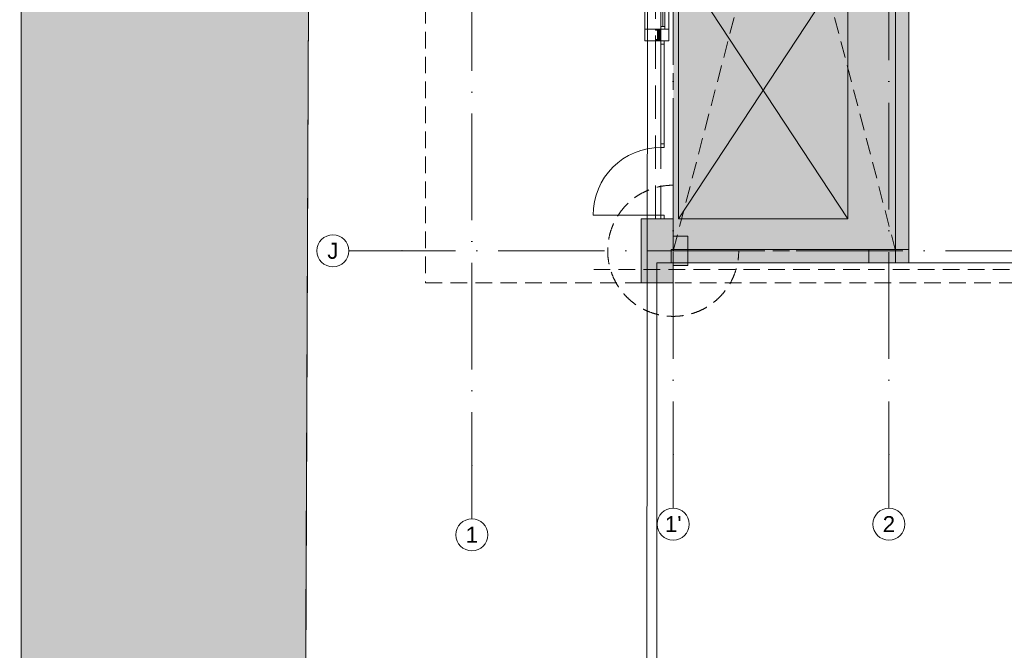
# Model space of a CAD drawing. Header units: millimetres. Extents: x -287545 to 1001608, y -673832 to 307178.
# Tile 5 of 64: x -4390 to 14097, y -83694 to -71866. Entities that reach past the tile are written whole.
import ezdxf
from ezdxf.enums import TextEntityAlignment as Align

# ---------------------------------------------------------------- set-up
doc = ezdxf.new("R2010")
doc.units = ezdxf.units.MM
doc.header["$MEASUREMENT"] = 0
for name, pattern in [('B0701', [468.239987, 311.999989, -156.239998]), ('B0703', [937.400007, 625, -312.400007]), ('v1', [2800, 1000, -400, 0, -400, 1000, 0])]:
    doc.linetypes.add(name, pattern=pattern)
for name, color, linetype in [('0 2D arcering', 7, 'Continuous'), ('00 Context', 7, 'Continuous'), ('21 Buitenwanden', 7, 'Continuous'), ('21 Buitenwanden Deuren', 7, 'Continuous'), ('21 Buitenwanden Doorsnede-arcering', 7, 'Continuous'), ('21 Buitenwanden Ramen', 7, 'Continuous'), ('28 Draagconstructies - Kolommen GVL', 7, 'Continuous'), ('28 Draagconstructies - Kolommen GVL Doorsnede-arcering', 7, 'Continuous'), ('28 Draagconstructies - Kolommen INT', 7, 'Continuous'), ('28 Draagconstructies - Kolommen INT Doorsnede-arcering', 7, 'Continuous'), ('41 Buitenwandafw', 7, 'Continuous'), ('41 Buitenwandafw Doorsnede-arcering', 7, 'Continuous'), ('90 Terrein omgeving', 7, 'Continuous'), ('90 Terrein omgeving Afdek-arcering', 7, 'Continuous'), ('A Stramien', 7, 'Continuous')]:
    doc.layers.add(name, color=color, linetype=linetype)
doc.styles.add('GENERATED_STYLE_4', font='arial.ttf')

# ---------------------------------------------------------------- blocks, each defined once
blk = doc.blocks.new('Slab_1_1', base_point=(656, -159592))
at = {"layer": '90 Terrein omgeving', "color": 253, "linetype": 'Continuous', "lineweight": 0, "true_color": 0x99a3a6, "flags": 128}
blk.add_lwpolyline([(215411, -245578, -0.147242), (192240, -262363), (150438, -281295), (123239, -288021), (89739, -297362, 0.085668), (68613, -308242), (48941, -322736, -0.136621), (37520, -326182), (4914, -326079), (4011, -228029), (3943, -216214), (631, -165388), (656, -159592), (945, -92323), (1110, -53759), (930, -3300, -0.302026), (8060, 6063), (34686, 13498, 0.321068), (40546, 23827), (38429, 60773, -0.099043), (40922, 76048)], format="xyb", dxfattribs=at)
blk.add_lwpolyline([(44725, -3850), (10025, -3850), (10025, -7810), (4250, -7810), (4250, -24810), (7443, -24810), (7382, -84300)], dxfattribs=at)
blk = doc.blocks.new('Morph_1_1')
at = {"layer": '00 Context', "color": 2, "linetype": 'Continuous', "lineweight": 0, "flags": 128}
for points in [[(7570, -84300), (7570, -76425)], [(7570, -76425), (27780, -76425)]]:
    blk.add_lwpolyline(points, dxfattribs=at)
blk = doc.blocks.new('Mesh_12_1', base_point=(-4362, -153631))
at = {"layer": '90 Terrein omgeving Afdek-arcering', "linetype": 'Continuous', "lineweight": 0, "true_color": 0xb9d3a7}
blk.add_hatch(color=9, dxfattribs=at).paths.add_polyline_path([(-4362, -153631, 0.421875), (656, -159592), (1072, -62725), (1110, -53759), (1090, -48140, 0.370425), (-4362, -53592), (-4362, -62725)])
at = {"layer": '90 Terrein omgeving', "color": 252, "linetype": 'Continuous', "lineweight": 0, "true_color": 0x969696, "flags": 128}
blk.add_lwpolyline([(-4362, -153631, 0.421875), (656, -159592), (1072, -62725), (1110, -53759), (1090, -48140, 0.370425), (-4362, -53592), (-4362, -62725)], format="xyb", close=True, dxfattribs=at)
blk = doc.blocks.new('Slab_2_1', base_point=(-287545, -189663))
at = {"layer": '90 Terrein omgeving', "color": 253, "linetype": 'Continuous', "lineweight": 0, "true_color": 0x99a3a6, "flags": 128}
blk.add_lwpolyline([(-316, -214370), (-4362, -176953), (-4362, -170381, -0.421676), (631, -165388), (656, -159592, -0.421875), (-4362, -153631), (-4362, -62725), (-4362, -53592, -0.370425), (1090, -48140), (1070, -42522, -0.376698), (-4362, -37214), (-4362, 41, -0.148038), (-1851, 9411), (15201, 38947, 0.221308), (17724, 51556), (17229, 52902, 0.034784), (24222, 66716, 0.076805)], format="xyb", dxfattribs=at)
blk = doc.blocks.new('Wall_23_1', base_point=(11555, -76300))
at = {"layer": '21 Buitenwanden Doorsnede-arcering', "linetype": 'Continuous', "lineweight": 0}
blk.add_hatch(color=251, dxfattribs=at).paths.add_polyline_path([(11555, -76175), (7840, -76175), (7840, -76425), (11555, -76425)])
at = {"layer": '21 Buitenwanden', "color": 1, "linetype": 'Continuous', "lineweight": 0, "flags": 128}
for points in [[(11555, -76175), (7840, -76175)], [(7840, -76175), (7840, -76425)], [(11555, -76425), (11555, -76175)], [(7840, -76425), (11555, -76425)]]:
    blk.add_lwpolyline(points, dxfattribs=at)
blk = doc.blocks.new('Wall_65_1', base_point=(12305, -76425))
at = {"layer": '21 Buitenwanden Doorsnede-arcering', "linetype": 'Continuous', "lineweight": 0}
blk.add_hatch(color=251, dxfattribs=at).paths.add_polyline_path([(12305, -76425), (12305, -59775), (12055, -59775), (12055, -76425)])
at = {"layer": '21 Buitenwanden', "color": 1, "linetype": 'Continuous', "lineweight": 0, "flags": 128}
for points in [[(12305, -59775), (12055, -59775)], [(12055, -59775), (12055, -76425)], [(12305, -76425), (12305, -59775)], [(12055, -76425), (12305, -76425)]]:
    blk.add_lwpolyline(points, dxfattribs=at)
blk = doc.blocks.new('Simple Window Opening')
at = {"layer": '21 Buitenwanden Ramen', "color": 9, "linetype": 'Continuous', "lineweight": 0}
for p, q in [((-110, 300), (-110, 200)), ((-110, 300), (110, 300)), ((-110, 200), (-110, -150)), ((110, 300), (110, 200)), ((110, 200), (110, -150)), ((-110, -150), (110, -150))]:
    blk.add_line(p, q, dxfattribs=at)
blk = doc.blocks.new('R1 27_2')
at = {"layer": '21 Buitenwanden Ramen', "color": 9, "linetype": 'Continuous', "lineweight": 0}
for p, q in [((-1670, 300), (1670, 300)), ((-1670, 300), (-1670, 200)), ((-1670, 200), (-1670, 0)), ((1670, 300), (1670, 200)), ((1670, 200), (1670, 0)), ((-1670, 0), (-1670, -72)), ((-1670, 0), (-1670, -72)), ((1670, 0), (1670, -72)), ((1670, 0), (1670, -72)), ((-1670, -72), (-1670, -150)), ((-1670, -150), (1670, -150)), ((1670, -72), (1670, -150))]:
    blk.add_line(p, q, dxfattribs=at)
at = {"layer": '21 Buitenwanden Ramen', "color": 1, "linetype": 'Continuous', "lineweight": 0}
for p, q in [((-1670, 0), (-1622, 0)), ((-1622, 0), (-1622, -72)), ((1622, -72), (1622, 0)), ((1622, 0), (1670, 0)), ((-1622, -72), (-1670, -72)), ((1670, -72), (1622, -72))]:
    blk.add_line(p, q, dxfattribs=at)
at = {"layer": '21 Buitenwanden Ramen', "color": 2, "linetype": 'Continuous', "lineweight": 0}
for p, q in [((-1622, 0), (1622, 0)), ((-1622, -36), (1622, -36)), ((1622, -72), (-1622, -72))]:
    blk.add_line(p, q, dxfattribs=at)
blk = doc.blocks.new('D1 bl zl1-b 27_3')
at = {"layer": '21 Buitenwanden Deuren', "color": 1, "linetype": 'Continuous', "lineweight": 0}
for p, q in [((1605, 0), (1605, 1275)), ((-1605, 0), (-1670, 0)), ((-1670, 0), (-1670, -60)), ((-1605, -60), (-1605, 0)), ((330, 0), (265, 0)), ((265, 0), (265, -60)), ((330, -60), (330, 0)), ((1670, 0), (1605, 0)), ((1605, 0), (1605, -60)), ((1670, -60), (1670, 0)), ((-1670, -60), (-1605, -60)), ((265, -60), (330, -60)), ((1605, -60), (1670, -60))]:
    blk.add_line(p, q, dxfattribs=at)
at = {"layer": '21 Buitenwanden Deuren', "color": 9, "linetype": 'Continuous', "lineweight": 0}
for p, q in [((-1670, 300), (-1670, 200)), ((-1670, 200), (-1670, 0)), ((1670, 300), (1670, 200)), ((1670, 200), (1670, 0)), ((-1670, 0), (-1670, -60)), ((-1670, 0), (-1670, -60)), ((1670, 0), (1670, -60)), ((1670, 0), (1670, -60)), ((-1670, -60), (-1670, -150)), ((1670, -60), (1670, -150))]:
    blk.add_line(p, q, dxfattribs=at)
at = {"layer": '21 Buitenwanden Deuren', "color": 1, "linetype": 'Continuous', "lineweight": 0, "flags": 128}
blk.add_lwpolyline([(-1605, -60), (265, -60), (265, 0), (-1605, 0)], close=True, dxfattribs=at)
at = {"layer": '21 Buitenwanden Deuren', "color": 9, "linetype": 'Continuous', "lineweight": 0}
blk.add_arc((1605, 0), 1275, 90, 180, dxfattribs=at)
blk = doc.blocks.new('Wall_79_1', base_point=(7800, -75600))
at = {"layer": '21 Buitenwanden', "color": 9, "linetype": 'Continuous', "lineweight": 0}
for p, q in [((7350, -68700), (7450, -68700)), ((7450, -68700), (7650, -68700)), ((7650, -68700), (7722, -68700)), ((7722, -68700), (7800, -68700)), ((7350, -75600), (7450, -75600)), ((7450, -75600), (7650, -75600)), ((7650, -75600), (7710, -75600)), ((7710, -75600), (7800, -75600))]:
    blk.add_line(p, q, dxfattribs=at)
at = {"layer": '21 Buitenwanden Deuren', "color": 252, "linetype": 'Continuous', "lineweight": 0, "true_color": 0x969696, "xscale": -1, "zscale": 1000, "rotation": 89.99999999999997}
blk.add_blockref('D1 bl zl1-b 27_3', (7650, -73930), dxfattribs=at)
at = {"layer": '21 Buitenwanden Ramen', "color": 1, "linetype": 'Continuous', "lineweight": 0, "xscale": -1, "zscale": 1000, "rotation": 89.99999999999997}
blk.add_blockref('R1 27_2', (7650, -70370), dxfattribs=at)
at = {"layer": '21 Buitenwanden Ramen', "color": 1, "linetype": 'Continuous', "lineweight": 0, "zscale": 1000, "rotation": 89.99999999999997}
blk.add_blockref('Simple Window Opening', (7650, -72150), dxfattribs=at)
blk = doc.blocks.new('Column_10_1', base_point=(7650, -72150))
at = {"layer": '41 Buitenwandafw Doorsnede-arcering', "linetype": 'Continuous', "lineweight": 0, "true_color": 0x323232}
for points in [[(7650, -72040), (7550, -72045), (7550, -72063), (7587, -72068), (7587, -72232), (7550, -72237), (7550, -72255), (7650, -72260), (7650, -72258), (7552, -72253), (7552, -72239), (7589, -72234), (7589, -72066), (7552, -72061), (7552, -72047), (7650, -72042)], [(7552, -72253), (7650, -72258), (7650, -72042), (7552, -72047), (7552, -72061), (7589, -72066), (7589, -72234), (7552, -72239)]]:
    blk.add_hatch(color=250, dxfattribs=at).paths.add_polyline_path(points)
at = {"layer": '41 Buitenwandafw', "color": 2, "linetype": 'Continuous', "lineweight": 0, "flags": 128}
for points in [[(7650, -72042), (7650, -72040), (7550, -72045), (7550, -72063), (7587, -72068), (7587, -72232), (7550, -72237), (7550, -72255), (7650, -72260), (7650, -72258)], [(7650, -72258), (7650, -72042)]]:
    blk.add_lwpolyline(points, dxfattribs=at)
blk = doc.blocks.new('Column_11_1', base_point=(7650, -72150))
at = {"layer": '41 Buitenwandafw Doorsnede-arcering', "linetype": 'Continuous', "lineweight": 0, "true_color": 0x323232}
for points in [[(7650, -72040), (7550, -72045), (7550, -72063), (7587, -72068), (7587, -72232), (7550, -72237), (7550, -72255), (7650, -72260), (7650, -72258), (7552, -72253), (7552, -72239), (7589, -72234), (7589, -72066), (7552, -72061), (7552, -72047), (7650, -72042)], [(7552, -72253), (7650, -72258), (7650, -72042), (7552, -72047), (7552, -72061), (7589, -72066), (7589, -72234), (7552, -72239)]]:
    blk.add_hatch(color=250, dxfattribs=at).paths.add_polyline_path(points)
at = {"layer": '41 Buitenwandafw', "color": 2, "linetype": 'Continuous', "lineweight": 0, "flags": 128}
for points in [[(7650, -72042), (7650, -72040), (7550, -72045), (7550, -72063), (7587, -72068), (7587, -72232), (7550, -72237), (7550, -72255), (7650, -72260), (7650, -72258)], [(7650, -72258), (7650, -72042)]]:
    blk.add_lwpolyline(points, dxfattribs=at)
blk = doc.blocks.new('Beam_15_1', base_point=(7650, -75600))
at = {"layer": '41 Buitenwandafw', "color": 9, "linetype": 'B0703', "lineweight": 0}
for p, q in [((7550, -75600), (7550, -68700)), ((7650, -68700), (7550, -68700)), ((7650, -75600), (7650, -68700)), ((7650, -75600), (7550, -75600))]:
    blk.add_line(p, q, dxfattribs=at)
blk = doc.blocks.new('Wall_180_1', base_point=(7880, -76150))
at = {"layer": '21 Buitenwanden', "color": 9, "linetype": 'B0701', "lineweight": 0, "flags": 128}
for points in [[(7880, -76194), (7880, -74970)], [(7886, -76200), (9110, -76200)]]:
    blk.add_lwpolyline(points, dxfattribs=at)
at = {"layer": '21 Buitenwanden', "color": 9, "linetype": 'B0701', "lineweight": 0}
for radius in [1230, 5.55]:
    blk.add_arc((7880, -76200), radius, 90, 0, dxfattribs=at)
blk = doc.blocks.new('Column_61_1', base_point=(11930, -76300))
at = {"layer": '28 Draagconstructies - Kolommen INT Doorsnede-arcering', "linetype": 'Continuous', "lineweight": 0, "true_color": 0x323232}
blk.add_hatch(color=250, dxfattribs=at).paths.add_polyline_path([(11555, -76425), (12305, -76425), (12305, -76175), (11555, -76175)])
at = {"layer": '28 Draagconstructies - Kolommen INT', "color": 5, "linetype": 'Continuous', "lineweight": 0, "flags": 128}
blk.add_lwpolyline([(11555, -76425), (12305, -76425), (12305, -76175), (11555, -76175)], close=True, dxfattribs=at)
blk = doc.blocks.new('Column_125_1', base_point=(7880, -76200))
at = {"layer": '28 Draagconstructies - Kolommen GVL Doorsnede-arcering', "linetype": 'Continuous', "lineweight": 0, "true_color": 0x323232}
for points in [[(7275, -76800), (7880, -76800), (7880, -76700), (7380, -76700), (7380, -75700), (7880, -75700), (7880, -75600), (7275, -75600)], [(7380, -75700), (7380, -76700), (7880, -76700), (7880, -76475), (7605, -76475), (7605, -75925), (7880, -75925), (7880, -75700)], [(7605, -76475), (7880, -76475), (8155, -76475), (8155, -75925), (7880, -75925), (7605, -75925)]]:
    blk.add_hatch(color=250, dxfattribs=at).paths.add_polyline_path(points)
at = {"layer": '28 Draagconstructies - Kolommen GVL', "color": 2, "linetype": 'Continuous', "lineweight": 0, "flags": 128}
for points in [[(7880, -75700), (7880, -75600), (7275, -75600), (7275, -76800), (7880, -76800), (7880, -76700)], [(7880, -75925), (7880, -75700)], [(7880, -76475), (8155, -76475), (8155, -75925), (7880, -75925)], [(7880, -76700), (7880, -76475)]]:
    blk.add_lwpolyline(points, dxfattribs=at)
blk = doc.blocks.new('Standard grid marker')
at = {"layer": 'A Stramien', "color": 9, "linetype": 'v1', "lineweight": 0, "true_color": 0xc8c8c8}
for q in [(0, 0), (77736, 0)]:
    blk.add_line((1000, 0), q, dxfattribs=at)
at = {"layer": 'A Stramien', "color": 252, "linetype": 'Continuous', "lineweight": 0, "true_color": 0x969696, "flags": 128}
blk.add_lwpolyline([(0, 0, 1), (-600, 0, 1)], format="xyb", close=True, dxfattribs=at)
at = {"layer": 'A Stramien', "color": 9, "linetype": 'v1', "lineweight": 0, "true_color": 0xc8c8c8}
blk.add_point((1000, 0), dxfattribs=at)
blk.add_point((1000, 0), dxfattribs=at)
at = {"layer": 'A Stramien', "color": 252, "lineweight": 0, "true_color": 0x969696, "style": 'GENERATED_STYLE_4'}
blk.add_attdef('AC_MarkerText_1', text='', height=300, dxfattribs=at).set_placement((-300, 150), align=Align.TOP_CENTER)
blk = doc.blocks.new('Standard grid marker_4')
at = {"layer": 'A Stramien', "color": 9, "linetype": 'v1', "lineweight": 0, "true_color": 0xc8c8c8}
for q in [(0, 0), (53827, 0)]:
    blk.add_line((1000, 0), q, dxfattribs=at)
at = {"layer": 'A Stramien', "color": 252, "linetype": 'Continuous', "lineweight": 0, "true_color": 0x969696, "flags": 128}
blk.add_lwpolyline([(0, 0, 1), (-600, 0, 1)], format="xyb", close=True, dxfattribs=at)
at = {"layer": 'A Stramien', "color": 9, "linetype": 'v1', "lineweight": 0, "true_color": 0xc8c8c8}
blk.add_point((1000, 0), dxfattribs=at)
blk.add_point((1000, 0), dxfattribs=at)
at = {"layer": 'A Stramien', "color": 252, "lineweight": 0, "true_color": 0x969696, "style": 'GENERATED_STYLE_4'}
blk.add_attdef('AC_MarkerText_1', text='', height=300, rotation=270, dxfattribs=at).set_placement((-81, -69), align=Align.TOP_CENTER)
blk = doc.blocks.new('Standard grid marker_9')
at = {"layer": 'A Stramien', "color": 9, "linetype": 'v1', "lineweight": 0, "true_color": 0xc8c8c8}
for q in [(0, 0), (78292, 0)]:
    blk.add_line((1000, 0), q, dxfattribs=at)
at = {"layer": 'A Stramien', "color": 252, "linetype": 'Continuous', "lineweight": 0, "true_color": 0x969696, "flags": 128}
blk.add_lwpolyline([(0, 0, 1), (-600, 0, 1)], format="xyb", close=True, dxfattribs=at)
at = {"layer": 'A Stramien', "color": 9, "linetype": 'v1', "lineweight": 0, "true_color": 0xc8c8c8}
blk.add_point((1000, 0), dxfattribs=at)
blk.add_point((1000, 0), dxfattribs=at)
at = {"layer": 'A Stramien', "color": 252, "lineweight": 0, "true_color": 0x969696, "style": 'GENERATED_STYLE_4'}
for tag, p in [('AC_MarkerText_1_0', (-81, -69)), ('AC_MarkerText_1_1', (79810, -69))]:
    blk.add_attdef(tag, text='', height=300, rotation=270, dxfattribs=at).set_placement(p, align=Align.TOP_CENTER)
blk = doc.blocks.new('Kruis symbool 27')
at = {"layer": '0 2D arcering', "linetype": 'Continuous', "lineweight": 0, "true_color": 0x7f7f7f}
blk.add_hatch(color=8, dxfattribs=at).paths.add_polyline_path([(0, 0), (4825, 0), (4825, 3178), (0, 3178)])
at = {"color": 9, "linetype": 'Continuous', "lineweight": 0}
for p, q in [((4825, 3178), (0, 3178)), ((0, 3178), (0, 0)), ((0, 0), (4825, 3178)), ((4825, 0), (0, 3178)), ((4825, 0), (4825, 3178)), ((0, 0), (4825, 0))]:
    blk.add_line(p, q, dxfattribs=at)
blk = doc.blocks.new('Kruis symbool 27_3')
at = {"layer": '0 2D arcering', "linetype": 'Continuous', "lineweight": 0, "true_color": 0x3f3f3f}
blk.add_hatch(color=250, dxfattribs=at).paths.add_polyline_path([(0, 0), (4175, 0), (4175, 15975), (0, 15975)])
at = {"color": 9, "linetype": 'B0701', "lineweight": 0}
for p, q in [((4175, 15975), (0, 15975)), ((0, 15975), (0, 0)), ((0, 0), (4175, 15975)), ((4175, 0), (0, 15975)), ((4175, 0), (4175, 15975)), ((0, 0), (4175, 0))]:
    blk.add_line(p, q, dxfattribs=at)

msp = doc.modelspace()

# ---------------------------------------------------------------- linework, layer by layer
at = {"color": 1, "linetype": 'B0701', "lineweight": 0}
msp.add_line((74125.7, -76550), (6382.1, -76550), dxfattribs=at)
at = {"color": 4, "linetype": 'B0701', "lineweight": 0}
msp.add_lwpolyline([(53030, -35100), (3230, -35100), (3230, -76800), (53030, -76800)], close=True, dxfattribs=at)

# ---------------------------------------------------------------- block references
at = {"color": 1, "linetype": 'B0701', "lineweight": 0, "zscale": 1000}
msp.add_blockref('Kruis symbool 27_3', (7880.4, -76200), dxfattribs=at)
at = {"color": 1, "linetype": 'Continuous', "lineweight": 0, "zscale": 1000, "rotation": 90}
msp.add_blockref('Kruis symbool 27', (11158.3, -75600), dxfattribs=at)
at = {"layer": '00 Context', "linetype": 'Continuous', "lineweight": 0}
msp.add_blockref('Morph_1_1', (0, 0), dxfattribs=at)
at = {"layer": '21 Buitenwanden', "color": 1, "lineweight": 0}
for name, p in [('Wall_65_1', (12305, -76425)), ('Wall_79_1', (7800, -75600)), ('Wall_180_1', (7880, -76150)), ('Wall_23_1', (11555, -76300))]:
    msp.add_blockref(name, p, dxfattribs=at)
at = {"layer": '28 Draagconstructies - Kolommen GVL', "color": 3, "lineweight": 0}
msp.add_blockref('Column_125_1', (7880.5, -76200), dxfattribs=at)
at = {"layer": '28 Draagconstructies - Kolommen INT', "color": 5, "lineweight": 0}
msp.add_blockref('Column_61_1', (11930, -76300), dxfattribs=at)
at = {"layer": '41 Buitenwandafw', "color": 9, "lineweight": 0}
msp.add_blockref('Beam_15_1', (7650, -75600), dxfattribs=at)
at = {"layer": '41 Buitenwandafw', "color": 3, "lineweight": 0}
for name in ['Column_10_1', 'Column_11_1']:
    msp.add_blockref(name, (7650, -72150), dxfattribs=at)
at = {"layer": '90 Terrein omgeving', "color": 253, "linetype": 'Continuous', "lineweight": 0, "true_color": 0x99a3a6}
for name, p in [('Slab_2_1', (-287544.7, -189663.2)), ('Slab_1_1', (655.9, -159592.5))]:
    msp.add_blockref(name, p, dxfattribs=at)
at = {"layer": '90 Terrein omgeving', "color": 252, "lineweight": 0, "true_color": 0x969696}
msp.add_blockref('Mesh_12_1', (-4362.2, -153630.6), dxfattribs=at)
at = {"layer": 'A Stramien', "color": 1, "linetype": 'Continuous', "lineweight": 0}
ref = msp.add_blockref('Standard grid marker_9', (4100, -81227.3), dxfattribs=dict(at, zscale=1000, rotation=90))
ref.add_attrib('AC_MarkerText_1', '1', dxfattribs={"color": 252, "lineweight": 0, "true_color": 0x969696, "height": 300, "rotation": 360, "style": 'GENERATED_STYLE_4'}).set_placement((4100, -81377.3), align=Align.TOP_CENTER)
ref = msp.add_blockref('Standard grid marker_4', (7880, -81027.3), dxfattribs=dict(at, zscale=1000, rotation=90))
ref.add_attrib('AC_MarkerText_1', "1'", dxfattribs={"color": 252, "lineweight": 0, "true_color": 0x969696, "height": 300, "rotation": 360, "style": 'GENERATED_STYLE_4'}).set_placement((7880, -81177.3), align=Align.TOP_CENTER)
ref = msp.add_blockref('Standard grid marker_4', (11930, -81027.3), dxfattribs=dict(at, zscale=1000, rotation=90))
ref.add_attrib('AC_MarkerText_1', '2', dxfattribs={"color": 252, "lineweight": 0, "true_color": 0x969696, "height": 300, "rotation": 360, "style": 'GENERATED_STYLE_4'}).set_placement((11930, -81177.3), align=Align.TOP_CENTER)
at = {"layer": 'A Stramien', "color": 1, "linetype": 'Continuous', "lineweight": 0, "zscale": 1000}
msp.add_blockref('Standard grid marker', (1790.4, -76200), dxfattribs=at).add_auto_attribs({'AC_MarkerText_1': 'J'})

doc.saveas('drawing.dxf')
